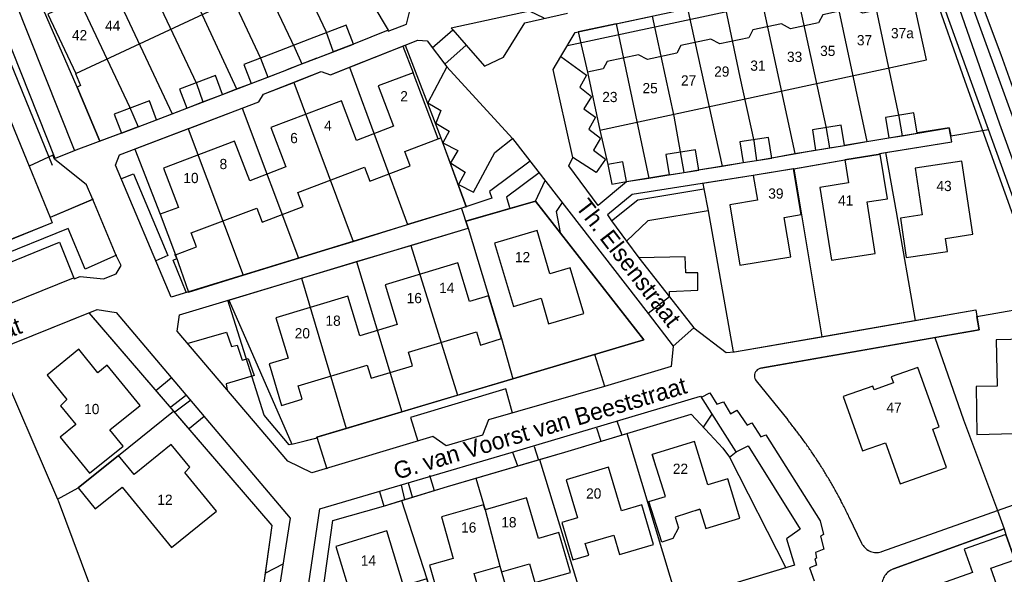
# Model space of a CAD drawing. Extents: x 123992 to 125854, y 449108 to 451911.
# Tile 28 of 175: x 125365 to 125510, y 449820 to 449902. Entities that reach past the tile are written whole.
import ezdxf
from ezdxf.enums import TextEntityAlignment as Align

# ---------------------------------------------------------------- set-up
doc = ezdxf.new("R2010")
doc.units = 0
for name, color, linetype in [('DEFAULT_113', 2, 'CONTINUOUS'), ('DEFAULT_117', 3, 'CONTINUOUS'), ('DEFAULT_21', 8, 'CONTINUOUS'), ('DEFAULT_22', 8, 'CONTINUOUS'), ('DEFAULT_4', 1, 'CONTINUOUS'), ('DEFAULT_48', 141, 'CONTINUOUS'), ('DEFAULT_6', 1, 'CONTINUOUS'), ('DEFAULT_79', 9, 'CONTINUOUS'), ('DEFAULT_87', 9, 'CONTINUOUS'), ('DEFAULT_99', 9, 'CONTINUOUS')]:
    doc.layers.add(name, color=color, linetype=linetype)

msp = doc.modelspace()

# ---------------------------------------------------------------- linework, layer by layer
at = {"layer": 'DEFAULT_21'}
for points in [[(125400.658, 449920.323), (125406.186, 449922.873), (125409.968, 449915.923), (125419.393, 449900.086), (125414.314, 449898.056), (125411.354, 449896.917)], [(125400.658, 449920.323), (125410.27, 449899.939), (125411.354, 449896.917)], [(125395.921, 449918.138), (125405.737, 449897.455), (125406.757, 449895.148)], [(125391.318, 449915.963), (125400.732, 449895.985), (125401.765, 449893.226)], [(125386.859, 449913.855), (125397.212, 449891.474)], [(125382.191, 449911.647), (125391.314, 449892.27), (125392.256, 449889.567)], [(125377.601, 449909.477), (125387.762, 449887.837)], [(125489.659, 449908.95), (125494.232, 449887.454), (125494.691, 449884.626)], [(125382.79, 449885.923), (125380.355, 449884.986), (125377.16, 449883.806), (125373.869, 449891.738), (125368.113, 449905.024), (125368.806, 449905.319), (125372.856, 449907.234)], [(125372.856, 449907.234), (125381.54, 449888.853), (125382.79, 449885.923)], [(125484.392, 449907.819), (125489.553, 449883.77)], [(125473.929, 449905.57), (125479.008, 449881.995)], [(125479.047, 449906.67), (125483.512, 449885.948), (125484.054, 449882.83)], [(125468.584, 449904.421), (125470.913, 449893.206), (125472.968, 449883.845), (125473.392, 449880.99)], [(125463.264, 449903.278), (125468.331, 449880.175)], [(125351.508, 449898.446), (125352.63, 449898.965), (125358.019, 449901.422), (125360.484, 449895.474), (125360.565, 449895.507), (125364.706, 449885.293), (125366.808, 449880.157)], [(125452.811, 449901.032), (125447.262, 449899.839), (125448.591, 449893.933), (125450.425, 449885.422), (125451.615, 449880.391), (125452.166, 449877.495), (125454.327, 449877.888), (125457.586, 449878.393)], [(125452.811, 449901.032), (125458.073, 449902.163)], [(125452.811, 449901.032), (125457.586, 449878.393)], [(125458.073, 449902.163), (125461.251, 449887.466), (125462.733, 449879.24)], [(125406.757, 449895.148), (125408.945, 449895.99), (125411.354, 449896.917)], [(125413.728, 449894.656), (125421.908, 449897.876), (125427.127, 449884.298), (125430.836, 449874.227), (125430.339, 449874.063), (125422.254, 449871.582)], [(125401.765, 449893.226), (125404.561, 449894.303), (125406.757, 449895.148)], [(125405.572, 449892.439), (125409.612, 449894.029), (125410.973, 449893.571), (125413.728, 449894.656)], [(125413.728, 449894.656), (125422.254, 449871.582)], [(125397.212, 449891.474), (125399.323, 449892.286), (125401.765, 449893.226)], [(125398.037, 449888.679), (125400.473, 449889.611), (125401.132, 449890.691), (125405.572, 449892.439)], [(125405.572, 449892.439), (125414.269, 449869.133)], [(125392.256, 449889.567), (125395.164, 449890.686), (125397.212, 449891.474)], [(125387.762, 449887.837), (125389.919, 449888.667), (125392.256, 449889.567)], [(125390.104, 449885.645), (125398.037, 449888.679)], [(125398.037, 449888.679), (125406.253, 449866.665)], [(125382.79, 449885.923), (125385.498, 449886.966), (125387.762, 449887.837)], [(125390.104, 449885.645), (125382.323, 449882.669), (125386.003, 449873.104), (125388.266, 449867.14), (125390.144, 449861.695), (125398.156, 449864.167)], [(125390.104, 449885.645), (125398.156, 449864.167)], [(125494.691, 449884.626), (125501.605, 449885.799), (125501.825, 449884.595)], [(125501.825, 449884.595), (125506.493, 449885.365)], [(125506.493, 449885.365), (125507.361, 449885.508)], [(125506.493, 449885.365), (125513.033, 449867.094), (125515.644, 449859.848)], [(125484.054, 449882.83), (125486.251, 449883.195), (125489.553, 449883.77)], [(125489.553, 449883.77), (125492.766, 449884.314), (125494.691, 449884.626)], [(125492.272, 449882.14), (125501.985, 449883.722), (125501.825, 449884.595)], [(125479.008, 449881.995), (125482.021, 449882.521), (125484.054, 449882.83)], [(125370.3, 449881.756), (125366.808, 449880.157)], [(125370.53, 449881.17), (125370.3, 449881.756)], [(125376.171, 449875.282), (125375.212, 449877.436), (125370.53, 449881.17)], [(125468.331, 449880.175), (125471.412, 449880.672), (125473.392, 449880.99)], [(125473.392, 449880.99), (125475.595, 449881.366), (125479.008, 449881.995)], [(125478.83, 449879.768), (125486.302, 449881.074), (125491.501, 449881.905), (125491.484, 449882.012), (125492.272, 449882.14)], [(125492.272, 449882.14), (125493.832, 449873.457), (125496.594, 449857.523)], [(125366.808, 449880.157), (125369.894, 449872.619)], [(125462.733, 449879.24), (125464.888, 449879.603), (125468.331, 449880.175)], [(125478.83, 449879.768), (125472.896, 449878.785), (125465.515, 449877.623), (125465.642, 449876.816), (125466.282, 449873.619), (125469.948, 449852.913), (125470.169, 449852.927), (125482.921, 449855.145)], [(125478.83, 449879.768), (125482.921, 449855.145)], [(125457.586, 449878.393), (125460.53, 449878.866), (125462.733, 449879.24)], [(125376.171, 449875.282), (125369.894, 449872.619)], [(125437.686, 449848.986), (125456.847, 449854.699), (125440.999, 449875.046), (125430.808, 449872.097), (125431.14, 449871.068)], [(125369.894, 449872.619), (125370.213, 449871.841), (125361.726, 449868.432)], [(125414.269, 449869.133), (125422.254, 449871.582)], [(125422.74, 449868.542), (125431.14, 449871.068)], [(125431.14, 449871.068), (125436.03, 449854.865), (125437.686, 449848.986)], [(125406.253, 449866.665), (125410.718, 449868.043), (125414.269, 449869.133)], [(125414.794, 449866.152), (125422.74, 449868.542)], [(125422.74, 449868.542), (125429.567, 449846.565)], [(125398.156, 449864.167), (125406.253, 449866.665)], [(125406.705, 449863.719), (125414.794, 449866.152)], [(125414.794, 449866.152), (125421.417, 449844.135)], [(125396.058, 449860.517), (125406.705, 449863.719)], [(125406.705, 449863.719), (125413.256, 449841.702)], [(125405.304, 449839.416), (125404.925, 449839.31), (125401.225, 449843.622), (125395.939, 449860.482), (125396.058, 449860.517)], [(125396.058, 449860.517), (125396.118, 449860.386), (125405.304, 449839.416)], [(125505.664, 449858.116), (125515.644, 449859.848)], [(125361.586, 449853.037), (125375.586, 449858.635), (125387.965, 449844.248)], [(125496.594, 449857.523), (125505.511, 449859.074), (125505.664, 449858.116)], [(125499.495, 449855.036), (125505.972, 449856.178), (125505.664, 449858.116)], [(125482.921, 449855.145), (125496.594, 449857.523)], [(125474.028, 449850.546), (125499.495, 449855.036)], [(125499.495, 449855.036), (125503.68, 449842.978), (125508.658, 449829.652)], [(125361.586, 449853.037), (125370.977, 449831.312)], [(125474.028, 449850.546), (125473.835, 449850.494), (125473.654, 449850.41), (125473.49, 449850.296), (125473.348, 449850.156), (125473.232, 449849.993), (125473.146, 449849.813), (125473.092, 449849.621), (125473.072, 449849.422), (125473.086, 449849.223), (125473.134, 449849.029), (125473.215, 449848.846), (125473.326, 449848.68), (125473.328, 449848.677)], [(125429.567, 449846.565), (125437.686, 449848.986)], [(125473.328, 449848.677), (125477.955, 449842.948)], [(125421.417, 449844.135), (125429.567, 449846.565)], [(125370.977, 449831.312), (125374.022, 449832.973), (125379.897, 449837.747), (125387.965, 449844.248)], [(125387.965, 449844.248), (125402.386, 449827.489), (125401.335, 449820.076)], [(125413.256, 449841.702), (125421.417, 449844.135)], [(125454.368, 449840.954), (125463.789, 449843.776), (125466.53, 449840.86), (125468.451, 449838.784), (125469.431, 449837.506), (125477.67, 449821.283), (125469.695, 449818.849), (125461.753, 449816.489)], [(125486.914, 449828.758), (125486.827, 449828.938), (125486.74, 449829.118), (125486.652, 449829.298), (125486.564, 449829.477), (125486.476, 449829.657), (125486.386, 449829.836), (125486.297, 449830.015), (125486.207, 449830.193), (125486.116, 449830.371), (125486.025, 449830.549), (125485.933, 449830.727), (125485.841, 449830.905), (125485.748, 449831.082), (125485.655, 449831.259), (125485.562, 449831.436), (125485.468, 449831.612), (125485.373, 449831.788), (125485.278, 449831.964), (125485.182, 449832.14), (125485.086, 449832.315), (125484.99, 449832.491), (125484.893, 449832.666), (125484.795, 449832.84), (125484.697, 449833.015), (125484.599, 449833.189), (125484.5, 449833.362), (125484.401, 449833.536), (125484.301, 449833.709), (125484.2, 449833.882), (125484.1, 449834.055), (125483.998, 449834.227), (125483.896, 449834.4), (125483.794, 449834.571), (125483.691, 449834.743), (125483.588, 449834.914), (125483.484, 449835.085), (125483.38, 449835.256), (125483.276, 449835.427), (125483.171, 449835.597), (125483.065, 449835.767), (125482.959, 449835.936), (125482.852, 449836.105), (125482.745, 449836.274), (125482.638, 449836.443), (125482.53, 449836.611), (125482.422, 449836.78), (125482.313, 449836.947), (125482.204, 449837.115), (125482.094, 449837.282), (125481.984, 449837.449), (125481.873, 449837.615), (125481.762, 449837.782), (125481.65, 449837.948), (125481.538, 449838.113), (125481.425, 449838.279), (125481.312, 449838.444), (125481.199, 449838.608), (125481.085, 449838.773), (125480.971, 449838.937), (125480.856, 449839.101), (125480.741, 449839.264), (125480.625, 449839.427), (125480.509, 449839.59), (125480.392, 449839.753), (125480.275, 449839.915), (125480.158, 449840.077), (125480.04, 449840.238), (125479.921, 449840.399), (125479.803, 449840.56), (125479.683, 449840.721), (125479.564, 449840.881), (125479.443, 449841.041), (125479.323, 449841.2), (125479.202, 449841.36), (125479.08, 449841.518), (125478.958, 449841.677), (125478.836, 449841.835), (125478.713, 449841.993), (125478.59, 449842.15), (125478.466, 449842.308), (125478.342, 449842.464), (125478.218, 449842.621), (125478.093, 449842.777), (125477.967, 449842.933), (125477.955, 449842.948)], [(125405.304, 449839.416), (125408.97, 449840.329), (125408.943, 449840.416), (125413.256, 449841.702)], [(125441.572, 449837.142), (125445.289, 449838.234), (125454.368, 449840.954)], [(125454.368, 449840.954), (125461.753, 449816.489)], [(125432.253, 449834.406), (125441.572, 449837.142)], [(125441.572, 449837.142), (125449.034, 449812.709)], [(125508.658, 449829.652), (125524.411, 449835.241)], [(125421.384, 449831.132), (125428.127, 449833.194), (125432.253, 449834.406)], [(125432.253, 449834.406), (125433.612, 449829.765), (125435.76, 449821.486), (125439.168, 449809.616)], [(125370.977, 449831.312), (125371.063, 449831.113), (125376.58, 449816.32)], [(125420.298, 449803.737), (125407.794, 449802.981), (125411.307, 449828.212), (125418.707, 449830.313), (125421.384, 449831.132)], [(125421.384, 449831.132), (125425.072, 449819.647), (125426.831, 449813.822), (125429.097, 449806.479)], [(125491.75, 449823.644), (125508.658, 449829.652)], [(125508.658, 449829.652), (125509.638, 449826.956)], [(125486.914, 449828.758), (125488.775, 449824.872)], [(125493.43, 449821.09), (125509.638, 449826.956)], [(125509.638, 449826.956), (125509.914, 449826.133), (125511.21, 449822.444), (125512.18, 449819.295), (125518.621, 449799.958)], [(125488.775, 449824.872), (125488.869, 449824.695), (125488.977, 449824.527), (125489.098, 449824.369), (125489.233, 449824.221), (125489.379, 449824.084), (125489.536, 449823.96), (125489.703, 449823.85), (125489.878, 449823.754), (125490.061, 449823.673), (125490.25, 449823.608), (125490.444, 449823.558), (125490.641, 449823.524), (125490.84, 449823.507), (125491.04, 449823.507), (125491.239, 449823.523), (125491.437, 449823.556), (125491.63, 449823.605), (125491.75, 449823.644)], [(125493.43, 449821.09), (125493.245, 449821.015), (125493.066, 449820.925), (125492.895, 449820.822), (125492.732, 449820.706), (125492.579, 449820.577), (125492.436, 449820.437), (125492.305, 449820.286), (125492.186, 449820.125), (125492.08, 449819.956), (125491.988, 449819.779), (125491.91, 449819.595), (125491.846, 449819.405), (125491.797, 449819.211), (125491.764, 449819.014), (125491.746, 449818.815), (125491.744, 449818.615), (125491.758, 449818.415), (125491.787, 449818.218), (125491.831, 449818.023), (125491.837, 449818.001)]]:
    msp.add_lwpolyline(points, dxfattribs=at)
at = {"layer": 'DEFAULT_22'}
for points in [[(125507.361, 449885.508), (125497.784, 449912.084)], [(125540.627, 449793.13), (125515.657, 449862.489), (125507.361, 449885.508)]]:
    msp.add_lwpolyline(points, dxfattribs=at)
at = {"layer": 'DEFAULT_4'}
for points in [[(125411.167, 449911.31), (125407.086, 449920.014), (125369.576, 449902.429), (125373.656, 449893.725), (125411.167, 449911.31)], [(125498.257, 449895.73), (125496.231, 449905.133), (125493.65, 449904.577), (125493.048, 449903.464), (125488.926, 449902.576), (125487.553, 449903.318), (125483.077, 449902.353), (125482.447, 449901.186), (125478.363, 449900.306), (125477.031, 449901.025), (125472.843, 449900.123), (125472.232, 449898.992), (125467.998, 449898.079), (125466.669, 449898.797), (125462.305, 449897.857), (125461.695, 449896.728), (125457.382, 449895.798), (125456.084, 449896.5), (125451.505, 449895.513), (125450.923, 449894.435), (125448.591, 449893.933), (125450.425, 449885.422), (125498.257, 449895.73)], [(125407.878, 449898.764), (125403.494, 449897.076)], [(125408.945, 449895.99), (125404.561, 449894.303)], [(125426.733, 449884.149), (125423.054, 449893.849), (125417.957, 449891.915), (125420.201, 449885.998), (125414.761, 449883.935), (125412.558, 449889.745), (125402.234, 449885.829), (125404.432, 449880.033), (125399.125, 449878.02), (125396.92, 449883.834), (125386.489, 449879.878), (125388.674, 449874.117), (125386.003, 449873.104), (125388.266, 449867.14), (125391.35, 449868.31), (125390.57, 449870.365), (125400.162, 449874.002), (125400.941, 449871.949), (125406.966, 449874.234), (125406.183, 449876.3), (125415.942, 449880.001), (125416.711, 449877.974), (125422.637, 449880.222), (125421.85, 449882.297), (125426.733, 449884.149)], [(125492.542, 449875.385), (125491.501, 449881.905), (125486.302, 449881.074), (125486.838, 449877.717), (125482.634, 449877.046), (125484.341, 449866.349), (125490.761, 449867.373), (125489.559, 449874.909), (125492.542, 449875.385)], [(125505.064, 449870.166), (125503.464, 449880.889), (125496.609, 449879.866), (125497.632, 449873.01), (125494.453, 449872.536), (125495.317, 449866.747), (125501.347, 449867.647), (125501.06, 449869.568), (125505.064, 449870.166)], [(125479.916, 449873.048), (125478.804, 449879.764), (125472.896, 449878.785), (125473.493, 449875.179), (125469.451, 449874.509), (125470.923, 449865.628), (125478.381, 449866.864), (125477.425, 449872.636), (125479.916, 449873.048)], [(125448.054, 449858.565), (125446.056, 449865.262), (125443.119, 449864.386), (125441.224, 449870.737), (125434.984, 449868.875), (125437.758, 449859.576), (125441.803, 449860.782), (125442.921, 449857.033), (125448.054, 449858.565)], [(125436.03, 449854.865), (125434.134, 449861.154), (125431.329, 449860.308), (125429.624, 449865.962), (125418.972, 449862.75), (125420.725, 449856.94), (125415.247, 449855.288), (125413.5, 449861.08), (125402.961, 449857.902), (125404.743, 449851.992), (125401.96, 449851.153), (125403.791, 449845.08), (125406.818, 449845.994), (125406.235, 449847.927), (125416.333, 449850.973), (125416.913, 449849.051), (125422.971, 449850.878), (125422.372, 449852.862), (125432.344, 449855.869), (125432.929, 449853.93), (125436.03, 449854.865)], [(125515.185, 449845.093), (125514.989, 449854.823), (125508.467, 449854.691), (125508.604, 449847.895), (125505.526, 449847.833), (125505.667, 449840.828), (125511.067, 449840.937), (125510.985, 449845.008), (125515.185, 449845.093)], [(125383.078, 449845.053), (125378.27, 449850.986), (125376.898, 449849.874), (125374.119, 449853.303), (125369.442, 449849.513), (125372.339, 449845.938), (125371.407, 449845.028), (125373.646, 449842.266), (125371.383, 449840.431), (125375.668, 449835.143), (125380.568, 449839.114), (125378.658, 449841.471), (125383.078, 449845.053)], [(125501.198, 449835.974), (125499.193, 449841.614), (125500.107, 449841.938), (125497.011, 449850.647), (125493.107, 449849.259), (125493.421, 449848.374), (125490.59, 449847.368), (125490.396, 449847.915), (125486.083, 449846.382), (125488.919, 449838.403), (125492.281, 449839.598), (125494.424, 449833.567), (125501.198, 449835.974)], [(125394.254, 449829.579), (125389.642, 449835.256), (125390.347, 449836.003), (125387.631, 449839.346), (125382.19, 449834.925), (125379.897, 449837.747), (125374.022, 449832.973), (125376.513, 449829.907), (125380.446, 449833.102), (125387.66, 449824.222), (125394.254, 449829.579)], [(125470.918, 449828.545), (125469.169, 449834.305), (125466.24, 449833.416), (125464.308, 449839.782), (125458.062, 449837.886), (125458.518, 449836.386)], [(125461.115, 449825.54), (125459.503, 449825.025), (125457.604, 449830.963), (125460.027, 449831.738), (125458.062, 449837.886)], [(125458.295, 449824.704), (125456.569, 449830.507), (125453.573, 449829.615), (125451.673, 449836.001), (125445.496, 449834.165), (125447.158, 449828.577)], [(125446.112, 449820.59), (125444.434, 449826.417), (125441.412, 449825.547), (125439.694, 449831.516), (125433.612, 449829.765), (125433.401, 449830.498), (125427.201, 449828.713), (125428.949, 449822.638), (125425.472, 449821.636), (125427.142, 449815.834), (125432.856, 449817.479), (125432.012, 449820.407), (125435.76, 449821.486), (125435.991, 449820.686), (125440.092, 449821.867), (125440.893, 449819.087), (125446.112, 449820.59)], [(125465.087, 449829.868), (125461.438, 449828.701), (125461.94, 449827.126)], [(125464.428, 449829.668), (125465.087, 449829.868), (125465.947, 449827.036), (125470.918, 449828.545)], [(125447.158, 449828.577), (125444.848, 449827.889), (125446.475, 449822.426), (125448.785, 449823.114), (125448.275, 449824.824)], [(125426.831, 449813.822), (125425.072, 449819.647), (125421.658, 449818.616), (125419.228, 449826.664), (125411.757, 449824.408), (125415.067, 449813.443), (125418.663, 449814.528), (125419.54, 449811.621), (125426.831, 449813.822)], [(125448.275, 449824.824), (125452.453, 449826.066), (125453.3, 449823.218), (125458.295, 449824.704)], [(125461.941, 449827.127), (125461.115, 449825.54)], [(125511.21, 449822.444), (125509.914, 449826.133), (125503.796, 449823.982), (125504.996, 449820.568), (125497.137, 449817.805), (125500.207, 449809.072), (125510.657, 449812.746), (125507.684, 449821.204), (125511.21, 449822.444)]]:
    msp.add_lwpolyline(points, dxfattribs=at)
at = {"layer": 'DEFAULT_48'}
for points in [[(125465.142, 450000), (125465.524, 449998.966), (125471.076, 449983.266), (125479.061, 449960.918), (125481.808, 449953.208), (125487.895, 449936.765), (125493.08, 449923.126), (125498.928, 449906.845), (125504.145, 449891.926), (125513.033, 449867.094), (125521.354, 449844.004), (125527.474, 449826.462), (125533.026, 449811.103), (125542.761, 449784.054), (125542.785, 449782.578)], [(125468.326, 450000), (125468.326, 449999.999), (125468.899, 449998.425), (125475.981, 449978.36), (125481.948, 449961.939), (125487.482, 449946.658), (125495.212, 449924.991), (125503.102, 449903.182), (125508.946, 449886.342), (125515.972, 449867.116), (125523.015, 449847.291), (125529.707, 449828.587), (125538.161, 449804.637), (125544.436, 449786.475), (125549.811, 449771.276), (125555.088, 449756.397), (125559.853, 449742.601), (125564.365, 449729.944), (125568.526, 449718.389), (125572.684, 449706.475), (125576.558, 449695.224)]]:
    msp.add_lwpolyline(points, dxfattribs=at)
at = {"layer": 'DEFAULT_6'}
for points in [[(125414.314, 449898.056), (125413.247, 449900.83), (125407.878, 449898.764)], [(125403.494, 449897.076), (125398.255, 449895.06), (125399.323, 449892.286), (125404.561, 449894.303)], [(125408.945, 449895.99), (125414.314, 449898.056)], [(125395.164, 449890.686), (125394.096, 449893.46), (125388.851, 449891.441), (125389.919, 449888.667), (125395.164, 449890.686)], [(125385.498, 449886.966), (125384.43, 449889.74), (125379.287, 449887.76), (125380.355, 449884.986), (125385.498, 449886.966)], [(125496.927, 449884.989), (125496.441, 449887.985), (125492.28, 449887.31), (125492.766, 449884.314), (125496.927, 449884.989)], [(125486.254, 449883.179), (125485.782, 449886.156), (125481.552, 449885.485), (125482.023, 449882.508), (125486.254, 449883.179)], [(125475.598, 449881.348), (125475.106, 449884.381), (125470.916, 449883.701), (125471.408, 449880.668), (125475.598, 449881.348)], [(125464.898, 449879.591), (125464.415, 449882.573), (125460.094, 449881.872), (125460.579, 449878.89), (125464.898, 449879.591)], [(125454.327, 449877.907), (125453.776, 449880.802), (125451.615, 449880.391), (125452.166, 449877.495), (125454.327, 449877.907)]]:
    msp.add_lwpolyline(points, dxfattribs=at)
at = {"layer": 'DEFAULT_79'}
for points in [[(125373.589, 449893.735), (125374.349, 449891.978), (125373.869, 449891.738), (125377.151, 449883.829)], [(125466.28, 449873.619), (125469.948, 449852.913)], [(125389.817, 449861.681), (125387.916, 449866.355), (125388.436, 449866.635), (125388.176, 449867.214)], [(125396.118, 449860.386), (125405.304, 449839.416), (125409.003, 449840.337)], [(125469.431, 449837.506), (125477.67, 449821.283)]]:
    msp.add_lwpolyline(points, dxfattribs=at)
at = {"layer": 'DEFAULT_87'}
msp.add_lwpolyline([(125469.551, 450000), (125470.158, 449998.278), (125477.986, 449976.289), (125484.265, 449958.787), (125492.204, 449938.256), (125503.12, 449908.816), (125521.589, 449858.008), (125536.792, 449815.015), (125540.328, 449805.642), (125559.202, 449752.715), (125575.073, 449707.938), (125578.794, 449697.437)], dxfattribs=at)
at = {"layer": 'DEFAULT_99'}
for points in [[(125485.459, 449962.217), (125488.847, 449952.799), (125491.5, 449945.868), (125496.88, 449930.807), (125499.843, 449922.336), (125502.946, 449913.784), (125504.301, 449909.918), (125506.125, 449904.631), (125509.151, 449896.519), (125512.351, 449887.626), (125514.845, 449880.616), (125517.004, 449874.549), (125519.261, 449868), (125521.402, 449862.191), (125523.503, 449856.523), (125526.662, 449847.331)], [(125419.312, 449900.147), (125419.433, 449899.967), (125422.112, 449900.987), (125422.572, 449902.925), (125409.386, 449925.271), (125407.125, 449926.269), (125403.705, 449924.609), (125402.746, 449921.853), (125402.886, 449921.353)], [(125373.471, 449882.509), (125364.685, 449904.618), (125368.806, 449905.319), (125395.826, 449918.094), (125406.186, 449922.873), (125409.968, 449915.923), (125419.393, 449900.086), (125414.314, 449898.056)], [(125445.659, 449897.834), (125492.119, 449907.828), (125491.419, 449910.844), (125488.537, 449911.801), (125482.051, 449910.354)], [(125460.53, 449878.866), (125454.321, 449877.869), (125450.161, 449874.371), (125445.899, 449880.203), (125446.44, 449881.422), (125443.569, 449894.334), (125444.696, 449896.223), (125446.796, 449899.739), (125491.779, 449909.406)], [(125380.355, 449884.986), (125373.651, 449882.51), (125370.61, 449881.27), (125361.825, 449903.298), (125358.004, 449901.459), (125360.487, 449895.468)], [(125442.274, 449901.835), (125440.114, 449902.892), (125428.653, 449900.371), (125428.861, 449900.133)], [(125430.838, 449897.884), (125433.515, 449894.84), (125436.315, 449896.119), (125439.435, 449901.175), (125445.695, 449902.595)], [(125425.881, 449897.513), (125428.861, 449900.133)], [(125428.861, 449900.133), (125430.838, 449897.884)], [(125440.196, 449880.898), (125434.259, 449876.463), (125434.58, 449875.464), (125430.339, 449874.063), (125410.718, 449868.043), (125387.638, 449860.922), (125379.452, 449880.314), (125380.031, 449881.793), (125400.473, 449889.611), (125401.132, 449890.691), (125409.612, 449894.029), (125410.973, 449893.571), (125423.773, 449898.61), (125425.114, 449898.511), (125428.014, 449894.738)], [(125421.576, 449897.745), (125423.054, 449893.849)], [(125427.709, 449895.134), (125430.838, 449897.884)], [(125364.103, 449895.299), (125370.175, 449880.291)], [(125444.696, 449896.223), (125448.457, 449893.507), (125447.477, 449891.749), (125449.198, 449890.372), (125448.097, 449888.554), (125449.798, 449887.335), (125448.799, 449885.577), (125450.519, 449884.24), (125449.5, 449882.502), (125451.24, 449881.183), (125449.86, 449879.206), (125446.44, 449881.422)], [(125428.014, 449894.738), (125425.236, 449889.442), (125427.116, 449888.325), (125426.376, 449886.467), (125428.357, 449885.309), (125427.437, 449883.571), (125429.597, 449882.433), (125428.558, 449880.655), (125430.698, 449879.297), (125429.718, 449877.479), (125431.918, 449876.362), (125435.017, 449882.156), (125437.618, 449884.234), (125428.014, 449894.738)], [(125395.164, 449890.686), (125399.323, 449892.286)], [(125385.498, 449886.966), (125389.919, 449888.667)], [(125491.404, 449881.999), (125501.985, 449883.722), (125501.605, 449885.799), (125496.945, 449885.026)], [(125426.733, 449884.149), (125427.127, 449884.298), (125430.859, 449874.164)], [(125437.618, 449884.234), (125457.48, 449858.527)], [(125486.249, 449883.211), (125492.766, 449884.314)], [(125475.614, 449881.387), (125481.936, 449882.52)], [(125350.853, 449860.687), (125371.273, 449869.004), (125373.395, 449863.652), (125374.295, 449863.953), (125377.715, 449863.655), (125379.575, 449864.354), (125380.316, 449865.613), (125379.575, 449867.07), (125376.173, 449875.28), (125375.212, 449877.436), (125370.53, 449881.17)], [(125478.804, 449879.764), (125486.302, 449881.074)], [(125464.862, 449879.612), (125471.426, 449880.677)], [(125380.273, 449878.317), (125382.093, 449879.037), (125387.116, 449867.054), (125385.355, 449866.294)], [(125441.528, 449879.173), (125436.76, 449875.585), (125437.18, 449874.086)], [(125440.999, 449875.046), (125442.409, 449878.034)], [(125472.896, 449878.785), (125455.162, 449875.992), (125451.522, 449873.034), (125452.142, 449872.115), (125454.322, 449869.161), (125456.144, 449866.704)], [(125452.142, 449872.115), (125455.982, 449875.233), (125465.642, 449876.816), (125466.283, 449873.619), (125457.443, 449872.138), (125454.322, 449869.161)], [(125376.213, 449875.3), (125369.892, 449872.62), (125370.213, 449871.841), (125347.313, 449862.643), (125350.754, 449854.295)], [(125430.84, 449872.106), (125440.999, 449875.046), (125456.847, 449854.699), (125408.943, 449840.416), (125410.406, 449835.782)], [(125461.147, 449853.782), (125460.887, 449850.766), (125451.127, 449847.866), (125434.126, 449842.964), (125433.227, 449840.707), (125427.906, 449839.127), (125425.946, 449840.524), (125408.245, 449835.202), (125404.704, 449836.879), (125388.479, 449855.949), (125388.838, 449858.346), (125431.14, 449871.068), (125430.179, 449874.043)], [(125444.897, 449874.814), (125444.041, 449873.51), (125444.616, 449870.404)], [(125379.635, 449867.091), (125375.014, 449865.071), (125372.514, 449871.023), (125350.293, 449862.025), (125352.657, 449856.17)], [(125456.144, 449866.704), (125460.645, 449860.973), (125460.645, 449861.792), (125464.786, 449861.973), (125464.785, 449864.511), (125463.024, 449864.53), (125462.925, 449866.867), (125456.144, 449866.704)], [(125352.854, 449855.534), (125373.315, 449863.792)], [(125460.645, 449860.973), (125457.48, 449858.527)], [(125460.645, 449860.973), (125464.167, 449856.46)], [(125309.656, 449832.431), (125325.525, 449838.621), (125342.616, 449845.262), (125361.095, 449852.841), (125376.796, 449859.119), (125379.576, 449858.721), (125405.065, 449828.549), (125403.188, 449816.684), (125403.528, 449816.205), (125406.789, 449815.867), (125407.409, 449816.366), (125409.406, 449829.91), (125422.827, 449833.851), (125437.408, 449838.171), (125465.189, 449846.453), (125470.337, 449838.256)], [(125375.616, 449858.6), (125402.386, 449827.489), (125399.03, 449803.818), (125396.534, 449787.358), (125395.496, 449779.406), (125394.937, 449769.678), (125395.758, 449766.582), (125396.059, 449763.167), (125398.301, 449756.556), (125400.334, 449757.447)], [(125457.48, 449858.527), (125461.147, 449853.782)], [(125464.167, 449856.46), (125468.928, 449852.847), (125470.169, 449852.927), (125505.511, 449859.074), (125505.972, 449856.178), (125474.029, 449850.546)], [(125461.147, 449853.782), (125464.167, 449856.46)], [(125389.987, 449854.176), (125395.739, 449855.792), (125396.44, 449853.734), (125397.3, 449853.894), (125398.02, 449851.698), (125398.9, 449851.938), (125399.781, 449849.462), (125395.681, 449848.241), (125395.808, 449847.334)], [(125449.626, 449852.578), (125451.107, 449847.906)], [(125474.029, 449850.546), (125473.836, 449850.494), (125473.655, 449850.411), (125473.491, 449850.297), (125473.348, 449850.156), (125473.232, 449849.994), (125473.146, 449849.814), (125473.092, 449849.621), (125473.072, 449849.423), (125473.086, 449849.223), (125473.134, 449849.03), (125473.214, 449848.847), (125473.325, 449848.681), (125473.329, 449848.676)], [(125385.36, 449847.258), (125387.659, 449849.177)], [(125473.329, 449848.676), (125477.957, 449842.946)], [(125387.58, 449844.842), (125389.741, 449846.521)], [(125437.607, 449843.944), (125436.666, 449847.52), (125422.664, 449843.299), (125423.766, 449839.844)], [(125465.302, 449846.272), (125466.549, 449846.913), (125467.569, 449845.235), (125468.529, 449845.595), (125469.57, 449843.858), (125470.469, 449844.358), (125472.01, 449842.161), (125472.671, 449842.541), (125474.01, 449840.464), (125474.751, 449840.784), (125482.715, 449828.143), (125483.175, 449826.146), (125482.735, 449825.926), (125483.256, 449824.008), (125481.996, 449823.509), (125482.176, 449822.689), (125481.896, 449822.569), (125482.176, 449821.631), (125481.156, 449821.271), (125481.817, 449819.354)], [(125388.16, 449844.143), (125390.501, 449845.902)], [(125390.302, 449841.747), (125392.481, 449843.506)], [(125407.792, 449802.963), (125411.307, 449828.212), (125418.707, 449830.313), (125428.127, 449833.194), (125445.289, 449838.234), (125463.789, 449843.776), (125466.53, 449840.86), (125468.451, 449838.784), (125469.431, 449837.506), (125470.371, 449838.285), (125472.132, 449839.125), (125479.755, 449826.923), (125477.755, 449825.504), (125478.935, 449821.669), (125469.695, 449818.849), (125446.875, 449812.068), (125446.074, 449811.768), (125420.298, 449803.737)], [(125465.586, 449841.864), (125466.873, 449843.771)], [(125452.926, 449842.797), (125453.643, 449840.736)], [(125486.914, 449828.758), (125486.827, 449828.938), (125486.74, 449829.118), (125486.653, 449829.298), (125486.564, 449829.478), (125486.476, 449829.657), (125486.387, 449829.836), (125486.297, 449830.015), (125486.207, 449830.193), (125486.116, 449830.372), (125486.025, 449830.55), (125485.934, 449830.727), (125485.841, 449830.905), (125485.749, 449831.082), (125485.656, 449831.259), (125485.562, 449831.436), (125485.468, 449831.612), (125485.374, 449831.789), (125485.279, 449831.965), (125485.183, 449832.14), (125485.087, 449832.316), (125484.991, 449832.491), (125484.894, 449832.666), (125484.796, 449832.841), (125484.698, 449833.015), (125484.6, 449833.189), (125484.501, 449833.363), (125484.401, 449833.536), (125484.302, 449833.71), (125484.201, 449833.883), (125484.1, 449834.055), (125483.999, 449834.228), (125483.897, 449834.4), (125483.795, 449834.572), (125483.692, 449834.744), (125483.589, 449834.915), (125483.485, 449835.086), (125483.381, 449835.257), (125483.277, 449835.427), (125483.172, 449835.597), (125483.066, 449835.767), (125482.96, 449835.937), (125482.853, 449836.106), (125482.746, 449836.275), (125482.639, 449836.444), (125482.531, 449836.612), (125482.423, 449836.78), (125482.314, 449836.948), (125482.205, 449837.115), (125482.095, 449837.283), (125481.985, 449837.449), (125481.874, 449837.616), (125481.763, 449837.782), (125481.651, 449837.948), (125481.539, 449838.114), (125481.426, 449838.279), (125481.313, 449838.444), (125481.2, 449838.609), (125481.086, 449838.773), (125480.972, 449838.937), (125480.857, 449839.101), (125480.742, 449839.265), (125480.626, 449839.428), (125480.51, 449839.591), (125480.393, 449839.753), (125480.276, 449839.915), (125480.159, 449840.077), (125480.041, 449840.238), (125479.922, 449840.4), (125479.803, 449840.561), (125479.684, 449840.721), (125479.564, 449840.881), (125479.444, 449841.041), (125479.323, 449841.201), (125479.202, 449841.36), (125479.081, 449841.519), (125478.959, 449841.677), (125478.836, 449841.835), (125478.714, 449841.993), (125478.59, 449842.151), (125478.467, 449842.308), (125478.343, 449842.465), (125478.218, 449842.621), (125478.093, 449842.777), (125477.968, 449842.933), (125477.957, 449842.946)], [(125449.928, 449841.773), (125450.549, 449839.834)], [(125440.808, 449839.051), (125441.448, 449837.054)], [(125437.648, 449838.211), (125438.348, 449836.234)], [(125425.467, 449834.83), (125426.128, 449832.614)], [(125421.327, 449833.371), (125421.827, 449831.294)], [(125422.327, 449833.711), (125422.947, 449831.694)], [(125418.127, 449832.43), (125418.787, 449830.313)], [(125491.749, 449823.644), (125508.658, 449829.652), (125509.638, 449826.956), (125493.429, 449821.09)], [(125486.914, 449828.758), (125488.775, 449824.871)], [(125488.775, 449824.871), (125488.869, 449824.695), (125488.977, 449824.526), (125489.099, 449824.368), (125489.234, 449824.22), (125489.38, 449824.084), (125489.537, 449823.96), (125489.704, 449823.85), (125489.88, 449823.755), (125490.063, 449823.674), (125490.252, 449823.608), (125490.445, 449823.558), (125490.642, 449823.525), (125490.842, 449823.508), (125491.042, 449823.508), (125491.241, 449823.524), (125491.438, 449823.557), (125491.632, 449823.606), (125491.749, 449823.644)], [(125401.487, 449820.538), (125404.007, 449821.857)], [(125493.429, 449821.09), (125493.244, 449821.015), (125493.065, 449820.925), (125492.894, 449820.822), (125492.731, 449820.705), (125492.578, 449820.576), (125492.436, 449820.436), (125492.305, 449820.285), (125492.186, 449820.124), (125492.08, 449819.955), (125491.988, 449819.777), (125491.91, 449819.593), (125491.846, 449819.404), (125491.797, 449819.21), (125491.764, 449819.013), (125491.746, 449818.814), (125491.744, 449818.614), (125491.758, 449818.414), (125491.787, 449818.216), (125491.831, 449818.021), (125491.837, 449818)]]:
    msp.add_lwpolyline(points, dxfattribs=at)

# ---------------------------------------------------------------- texts
at = {"layer": 'DEFAULT_113'}
for s, p in [('44', (125379.063, 449900.75)), ('42', (125374.205, 449899.362)), ('37a', (125494.743, 449899.664)), ('37', (125489.191, 449898.623)), ('33', (125478.954, 449896.194)), ('35', (125483.812, 449897.061)), ('31', (125473.576, 449894.893)), ('29', (125468.284, 449894.025)), ('25', (125457.787, 449891.596)), ('27', (125463.426, 449892.724)), ('2', (125421.739, 449890.407)), ('23', (125451.888, 449890.295)), ('4', (125410.589, 449886.097)), ('6', (125405.617, 449884.276)), ('8', (125395.272, 449880.473)), ('10', (125390.527, 449878.422)), ('43', (125500.845, 449877.252)), ('39', (125476.211, 449876.136)), ('41', (125486.439, 449875.128)), ('12', (125439.097, 449866.818)), ('14', (125427.995, 449862.312)), ('16', (125423.235, 449860.814)), ('18', (125411.345, 449857.496)), ('20', (125406.839, 449855.652)), ('10', (125375.993, 449844.543)), ('47', (125493.517, 449844.75)), ('22', (125462.23, 449835.787)), ('12', (125386.719, 449831.245)), ('20', (125449.525, 449832.163)), ('16', (125431.219, 449827.178)), ('18', (125437.096, 449827.94)), ('14', (125416.522, 449822.333))]:
    msp.add_text(s, height=1.5, dxfattribs=at).set_placement(p, align=Align.MIDDLE_CENTER)
at = {"layer": 'DEFAULT_117'}
for s, rotation, p in [('Th. Elsenstraat', 307.64892, (125454.624, 449866.012)), ('G. van Voorst van Beeststraat', 21.22677, (125344.744, 449848.841)), ('G. van Voorst van Beeststraat', 16.6224, (125441.665, 449841.739))]:
    msp.add_text(s, height=2.5, rotation=rotation, dxfattribs=at).set_placement(p, align=Align.MIDDLE_CENTER)

doc.saveas('drawing.dxf')
